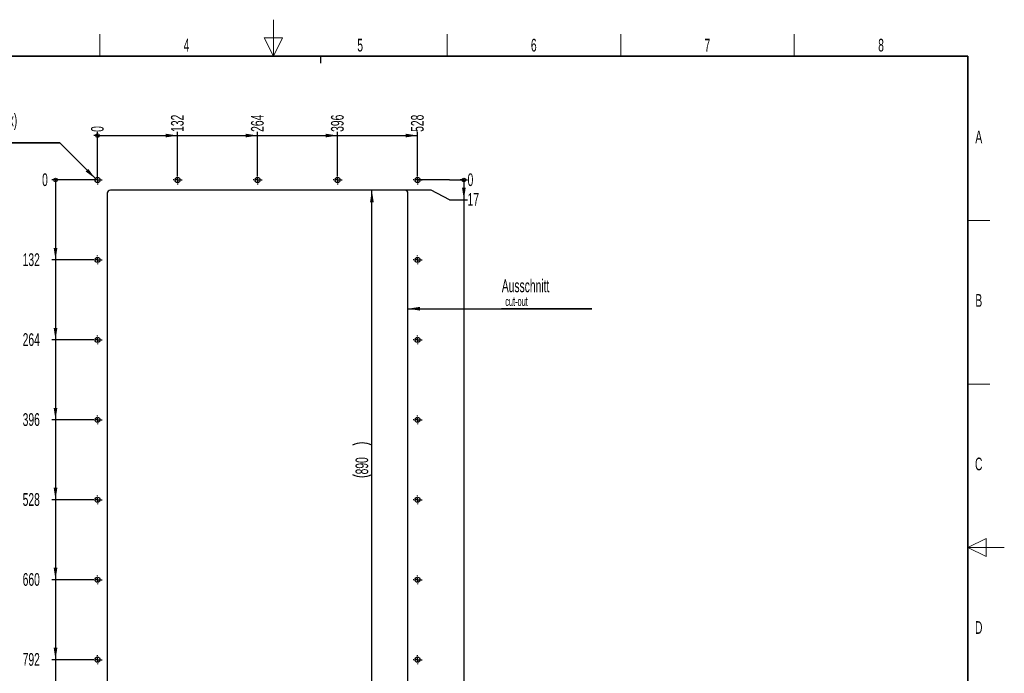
# Paper-space layout 'Blatt3' of a CAD drawing. Header units: millimetres. Extents: x 5 to 418, y 2 to 292.
import ezdxf

# ---------------------------------------------------------------- set-up
doc = ezdxf.new("R2010")
doc.units = ezdxf.units.MM
doc.layers.add('SLD-0', color=7, linetype='Continuous')
doc.styles.add('SLDTEXTSTYLE0', font='TXT', dxfattribs={"width": 0.605})
doc.dimstyles.new('SLDDIMSTYLE0', dxfattribs={"dimtxt": 3.5, "dimasz": 3.302, "dimexe": 0, "dimexo": 0.0625, "dimgap": 0.875, "dimtad": 1, "dimlfac": 6, "dimrnd": 1e-09, "dimzin": 12, "dimdsep": 46, "dimtxsty": 'SLDTEXTSTYLE0', "dimsah": 1, "dimcen": 0.09, "dimadec": 0, "dimazin": 3, "dimtfac": 1, "dimtofl": 0, "dimtmove": 0, "dimatfit": 3, "dimfxl": 1, "dimfrac": 2, "dimtolj": 1, "dimtzin": 12, "dimarcsym": 0})
doc.dimstyles.new('SLDDIMSTYLE4', dxfattribs={"dimtxt": 3.5, "dimasz": 0.3386666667, "dimexe": 0, "dimexo": 0.0625, "dimgap": 0.875, "dimtad": 0, "dimtih": 1, "dimtoh": 1, "dimdec": 0, "dimlfac": 6, "dimrnd": 1e-09, "dimdsep": 46, "dimtxsty": 'SLDTEXTSTYLE0', "dimblk1": 'ORIGIN', "dimblk2": 'ORIGIN', "dimsah": 1, "dimcen": 0.09, "dimadec": 0, "dimazin": 2, "dimtfac": 1, "dimtofl": 0, "dimtmove": 0, "dimatfit": 3, "dimldrblk": 'ORIGIN', "dimfxl": 1, "dimfrac": 2, "dimtolj": 1, "dimtzin": 12, "dimarcsym": 0})
doc.dimstyles.new('SLDDIMSTYLE5', dxfattribs={"dimtxt": 3.5, "dimasz": 3.302, "dimexe": 0, "dimexo": 0.0625, "dimgap": 0.875, "dimtad": 0, "dimtih": 1, "dimtoh": 1, "dimlfac": 6, "dimrnd": 1e-09, "dimzin": 12, "dimdsep": 46, "dimtxsty": 'SLDTEXTSTYLE0', "dimsah": 1, "dimcen": 0.09, "dimadec": 0, "dimazin": 3, "dimtfac": 1, "dimtofl": 0, "dimtmove": 0, "dimatfit": 3, "dimfxl": 1, "dimfrac": 2, "dimtolj": 1, "dimtzin": 12, "dimarcsym": 0})

# ---------------------------------------------------------------- blocks, each defined once
blk = doc.blocks.new('_Origin')
at = {"color": 0, "linetype": 'ByBlock', "lineweight": -2}
blk.add_line((0, 0), (-1, 0), dxfattribs=at)
blk.add_circle((0, 0), 0.5, dxfattribs=at)
blk = doc.blocks.new('_D_14')
at = {"layer": 'SLD-0'}
blk.add_line((168.655801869, 248.3921280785), (168.655801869, 261.6352880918), dxfattribs=at)
at = {"layer": 'SLD-0', "xscale": 1.016, "yscale": 1.016}
blk.add_blockref('_Origin', (168.655801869, 260.6192880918), dxfattribs=at)
at = {"layer": 'SLD-0', "insert": (166.8298284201, 261.6352880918), "char_height": 3.5, "attachment_point": 1, "rotation": 90.00000000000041, "style": 'SLDTEXTSTYLE0'}
blk.add_mtext('0', dxfattribs=at)
blk = doc.blocks.new('_D_15')
at = {"layer": 'SLD-0'}
for p, q in [((168.655801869, 260.6192880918), (190.655801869, 260.6192880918)), ((190.655801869, 249.6004614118), (190.655801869, 261.6352880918))]:
    blk.add_line(p, q, dxfattribs=at)
blk.add_solid([(190.655801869, 260.6192880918), (187.353801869, 261.1272880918), (187.353801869, 260.1112880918)], dxfattribs=at)
at = {"layer": 'SLD-0', "insert": (188.8298284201, 261.6352880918), "char_height": 3.5, "attachment_point": 1, "rotation": 90.00000000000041, "style": 'SLDTEXTSTYLE0'}
blk.add_mtext('132', dxfattribs=at)
blk = doc.blocks.new('_D_16')
at = {"layer": 'SLD-0'}
for p, q in [((190.655801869, 260.6192880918), (212.655801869, 260.6192880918)), ((212.655801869, 249.6004614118), (212.655801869, 261.6352880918))]:
    blk.add_line(p, q, dxfattribs=at)
blk.add_solid([(212.655801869, 260.6192880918), (209.353801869, 261.1272880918), (209.353801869, 260.1112880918)], dxfattribs=at)
at = {"layer": 'SLD-0', "insert": (210.8298284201, 261.6352880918), "char_height": 3.5, "attachment_point": 1, "rotation": 90.00000000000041, "style": 'SLDTEXTSTYLE0'}
blk.add_mtext('264', dxfattribs=at)
blk = doc.blocks.new('_D_17')
at = {"layer": 'SLD-0'}
for p, q in [((212.655801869, 260.6192880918), (234.655801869, 260.6192880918)), ((234.655801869, 249.6004614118), (234.655801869, 261.6352880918))]:
    blk.add_line(p, q, dxfattribs=at)
blk.add_solid([(234.655801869, 260.6192880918), (231.353801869, 261.1272880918), (231.353801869, 260.1112880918)], dxfattribs=at)
at = {"layer": 'SLD-0', "insert": (232.8298284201, 261.6352880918), "char_height": 3.5, "attachment_point": 1, "rotation": 90.00000000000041, "style": 'SLDTEXTSTYLE0'}
blk.add_mtext('396', dxfattribs=at)
blk = doc.blocks.new('_D_18')
at = {"layer": 'SLD-0'}
for p, q in [((234.655801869, 260.6192880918), (256.655801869, 260.6192880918)), ((256.655801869, 249.6004614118), (256.655801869, 261.6352880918))]:
    blk.add_line(p, q, dxfattribs=at)
blk.add_solid([(256.655801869, 260.6192880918), (253.353801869, 261.1272880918), (253.353801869, 260.1112880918)], dxfattribs=at)
at = {"layer": 'SLD-0', "insert": (254.8298284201, 261.6352880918), "char_height": 3.5, "attachment_point": 1, "rotation": 90.00000000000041, "style": 'SLDTEXTSTYLE0'}
blk.add_mtext('528', dxfattribs=at)
blk = doc.blocks.new('_D_22')
at = {"layer": 'SLD-0'}
blk.add_line((168.655801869, 248.3921280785), (156.0638390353, 248.3921280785), dxfattribs=at)
at = {"layer": 'SLD-0', "xscale": 1.016, "yscale": 1.016}
blk.add_blockref('_Origin', (157.0798390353, 248.3921280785), dxfattribs=at)
at = {"layer": 'SLD-0', "insert": (153.3902279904, 250.2181015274), "char_height": 3.5, "attachment_point": 1, "style": 'SLDTEXTSTYLE0'}
blk.add_mtext('0', dxfattribs=at)
blk = doc.blocks.new('_D_23')
at = {"layer": 'SLD-0'}
for p, q in [((157.0798390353, 248.3921280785), (157.0798390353, 226.3921280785)), ((167.4474685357, 226.3921280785), (156.0638390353, 226.3921280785))]:
    blk.add_line(p, q, dxfattribs=at)
blk.add_solid([(157.0798390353, 226.3921280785), (157.5878390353, 229.6941280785), (156.5718390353, 229.6941280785)], dxfattribs=at)
at = {"layer": 'SLD-0', "insert": (148.0430059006, 228.2181015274), "char_height": 3.5, "attachment_point": 1, "style": 'SLDTEXTSTYLE0'}
blk.add_mtext('132', dxfattribs=at)
blk = doc.blocks.new('_D_24')
at = {"layer": 'SLD-0'}
for p, q in [((157.0798390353, 226.3921280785), (157.0798390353, 204.3921280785)), ((167.4474685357, 204.3921280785), (156.0638390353, 204.3921280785))]:
    blk.add_line(p, q, dxfattribs=at)
blk.add_solid([(157.0798390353, 204.3921280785), (157.5878390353, 207.6941280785), (156.5718390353, 207.6941280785)], dxfattribs=at)
at = {"layer": 'SLD-0', "insert": (148.0430059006, 206.2181015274), "char_height": 3.5, "attachment_point": 1, "style": 'SLDTEXTSTYLE0'}
blk.add_mtext('264', dxfattribs=at)
blk = doc.blocks.new('_D_25')
at = {"layer": 'SLD-0'}
for p, q in [((157.0798390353, 204.3921280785), (157.0798390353, 182.3921280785)), ((167.4474685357, 182.3921280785), (156.0638390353, 182.3921280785))]:
    blk.add_line(p, q, dxfattribs=at)
blk.add_solid([(157.0798390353, 182.3921280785), (157.5878390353, 185.6941280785), (156.5718390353, 185.6941280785)], dxfattribs=at)
at = {"layer": 'SLD-0', "insert": (148.0430059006, 184.2181015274), "char_height": 3.5, "attachment_point": 1, "style": 'SLDTEXTSTYLE0'}
blk.add_mtext('396', dxfattribs=at)
blk = doc.blocks.new('_D_26')
at = {"layer": 'SLD-0'}
for p, q in [((157.0798390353, 182.3921280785), (157.0798390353, 160.3921280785)), ((167.4474685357, 160.3921280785), (156.0638390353, 160.3921280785))]:
    blk.add_line(p, q, dxfattribs=at)
blk.add_solid([(157.0798390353, 160.3921280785), (157.5878390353, 163.6941280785), (156.5718390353, 163.6941280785)], dxfattribs=at)
at = {"layer": 'SLD-0', "insert": (148.0430059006, 162.2181015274), "char_height": 3.5, "attachment_point": 1, "style": 'SLDTEXTSTYLE0'}
blk.add_mtext('528', dxfattribs=at)
blk = doc.blocks.new('_D_27')
at = {"layer": 'SLD-0'}
for p, q in [((157.0798390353, 160.3921280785), (157.0798390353, 138.3921280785)), ((167.4474685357, 138.3921280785), (156.0638390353, 138.3921280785))]:
    blk.add_line(p, q, dxfattribs=at)
blk.add_solid([(157.0798390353, 138.3921280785), (157.5878390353, 141.6941280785), (156.5718390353, 141.6941280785)], dxfattribs=at)
at = {"layer": 'SLD-0', "insert": (148.0430059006, 140.2181015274), "char_height": 3.5, "attachment_point": 1, "style": 'SLDTEXTSTYLE0'}
blk.add_mtext('660', dxfattribs=at)
blk = doc.blocks.new('_D_28')
at = {"layer": 'SLD-0'}
for p, q in [((157.0798390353, 138.3921280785), (157.0798390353, 116.3921280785)), ((167.4474685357, 116.3921280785), (156.0638390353, 116.3921280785))]:
    blk.add_line(p, q, dxfattribs=at)
blk.add_solid([(157.0798390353, 116.3921280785), (157.5878390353, 119.6941280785), (156.5718390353, 119.6941280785)], dxfattribs=at)
at = {"layer": 'SLD-0', "insert": (148.0430059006, 118.2181015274), "char_height": 3.5, "attachment_point": 1, "style": 'SLDTEXTSTYLE0'}
blk.add_mtext('792', dxfattribs=at)
blk = doc.blocks.new('_D_29')
at = {"layer": 'SLD-0'}
for p, q in [((157.0798390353, 116.3921280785), (157.0798390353, 94.3921280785)), ((167.4474685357, 94.3921280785), (156.0638390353, 94.3921280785))]:
    blk.add_line(p, q, dxfattribs=at)
blk.add_solid([(157.0798390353, 94.3921280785), (157.5878390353, 97.6941280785), (156.5718390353, 97.6941280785)], dxfattribs=at)
at = {"layer": 'SLD-0', "insert": (148.0430059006, 96.2181015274), "char_height": 3.5, "attachment_point": 1, "style": 'SLDTEXTSTYLE0'}
blk.add_mtext('924', dxfattribs=at)
blk = doc.blocks.new('_D_30')
at = {"layer": 'SLD-0'}
for p, q in [((260.3938969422, 248.3921280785), (256.655801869, 248.3921280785)), ((265.3938969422, 248.3921280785), (260.3938969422, 248.3921280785)), ((265.3938969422, 248.3921280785), (270.3938969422, 248.3921280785))]:
    blk.add_line(p, q, dxfattribs=at)
at = {"layer": 'SLD-0', "xscale": 1.016, "yscale": 1.016}
blk.add_blockref('_Origin', (269.3778969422, 248.3921280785), dxfattribs=at)
at = {"layer": 'SLD-0', "insert": (270.3938969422, 250.2181015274), "char_height": 3.5, "attachment_point": 1, "style": 'SLDTEXTSTYLE0'}
blk.add_mtext('0', dxfattribs=at)
blk = doc.blocks.new('_D_31')
at = {"layer": 'SLD-0'}
for p, q in [((269.3778969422, 248.3921280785), (269.3778969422, 242.9668850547)), ((260.3938969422, 245.5587947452), (253.155801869, 245.5587947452)), ((265.3938969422, 242.9668850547), (260.3938969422, 245.5587947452)), ((265.3938969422, 242.9668850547), (270.3938969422, 242.9668850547))]:
    blk.add_line(p, q, dxfattribs=at)
blk.add_solid([(269.3778969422, 242.9668850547), (269.8858969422, 246.2688850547), (268.8698969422, 246.2688850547)], dxfattribs=at)
at = {"layer": 'SLD-0', "insert": (270.3938969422, 244.7928585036), "char_height": 3.5, "attachment_point": 1, "style": 'SLDTEXTSTYLE0'}
blk.add_mtext('17', dxfattribs=at)
blk = doc.blocks.new('_D_32')
at = {"layer": 'SLD-0'}
for p, q in [((269.3778969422, 242.9668850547), (269.3778969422, 97.2254614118)), ((253.155801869, 97.2254614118), (270.3938969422, 97.2254614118))]:
    blk.add_line(p, q, dxfattribs=at)
blk.add_solid([(269.3778969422, 97.2254614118), (269.8858969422, 100.5274614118), (268.8698969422, 100.5274614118)], dxfattribs=at)
at = {"layer": 'SLD-0', "insert": (270.3938969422, 99.0514348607), "char_height": 3.5, "attachment_point": 1, "style": 'SLDTEXTSTYLE0'}
blk.add_mtext('907', dxfattribs=at)
blk = doc.blocks.new('_D_34')
at = {"layer": 'SLD-0'}
blk.add_line((244.0804923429, 97.2254614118), (244.0804923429, 245.5587947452), dxfattribs=at)
for centre, start, end in [((241.3947284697, 170.0310167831), 63.4349488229, 116.5650511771), ((241.3947284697, 172.7532391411), 243.4349488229, 296.5650511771)]:
    blk.add_arc(centre, 6.005550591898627, start, end, dxfattribs=at)
for points in [[(244.0804923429, 245.5587947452), (243.5724923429, 242.2567947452), (244.5884923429, 242.2567947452)], [(244.0804923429, 97.2254614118), (244.5884923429, 100.5274614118), (243.5724923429, 100.5274614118)]]:
    blk.add_solid(points, dxfattribs=at)
at = {"layer": 'SLD-0', "insert": (239.5687550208, 167.3817113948), "char_height": 3.5, "attachment_point": 1, "rotation": 90, "style": 'SLDTEXTSTYLE0'}
blk.add_mtext('890', dxfattribs=at)
blk = doc.blocks.new('SW_NOTE_0_2')
at = {"layer": 'SLD-0', "color": 0}
for p, q in [((-0.1048944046, -3.5354101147), (24.7450455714, -3.5354101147)), ((24.7450455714, -3.5354101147), (-0.1048944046, -3.5354101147)), ((-0.1048944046, -3.5354101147), (24.7450455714, -3.5354101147)), ((24.7450455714, -3.5354101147), (-0.1048944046, -3.5354101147)), ((-0.1048944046, -3.5354101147), (24.7450455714, -3.5354101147)), ((24.7450455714, -3.5354101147), (-0.1048944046, -3.5354101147))]:
    blk.add_line(p, q, dxfattribs=at)
at = {"layer": 'SLD-0', "color": 0, "attachment_point": 1, "style": 'SLDTEXTSTYLE0'}
for s, insert, char_height in [('Ausschnitt', (0, 4.5117370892), 3.5), ('cut-out', (0.9375, -0.2873911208), 2.5)]:
    blk.add_mtext(s, dxfattribs=dict(at, insert=insert, char_height=char_height))
blk = doc.blocks.new('SW_NOTE_0_3')
at = {"layer": 'SLD-0', "color": 0}
for p, q in [((-0.0741500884, -3.5790788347), (26.9366542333, -3.5790788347)), ((26.9366542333, -3.5790788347), (-0.0741500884, -3.5790788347)), ((-0.0741500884, -3.5790788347), (26.9366542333, -3.5790788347)), ((26.9366542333, -3.5790788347), (-0.0741500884, -3.5790788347)), ((-0.0741500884, -3.5790788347), (26.9366542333, -3.5790788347)), ((26.9366542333, -3.5790788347), (-0.0741500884, -3.5790788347))]:
    blk.add_line(p, q, dxfattribs=at)
at = {"layer": 'SLD-0', "color": 0, "attachment_point": 1, "style": 'SLDTEXTSTYLE0'}
for s, insert, char_height in [('für M8 (22x)', (0, 4.5117370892), 3.5), ('for M8 (22x)', (0.9375, -0.2873911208), 2.5)]:
    blk.add_mtext(s, dxfattribs=dict(at, insert=insert, char_height=char_height))
blk = doc.blocks.new('SW_CENTERMARKSYMBOL_1')
at = {"layer": 'SLD-0', "color": 0}
for p, q in [((-1.0000020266, 0), (-1.2083351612, 0)), ((0, 0), (-0.4999985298, 0)), ((0, 0.9999970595), (0, 1.2083301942)), ((0, 0), (0, 0.4999985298)), ((0, 0), (0, -0.5000034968)), ((0, 0), (0.4999985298, 0)), ((1.0000020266, 0), (1.2083351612, 0)), ((0, -1.0000020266), (0, -1.2083351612))]:
    blk.add_line(p, q, dxfattribs=at)
blk = doc.blocks.new('SW_CENTERMARKSYMBOL_3')
at = {"layer": 'SLD-0', "color": 0}
for p, q in [((-1.0000020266, 0), (-1.2083351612, 0)), ((0, 0), (-0.4999985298, 0)), ((0, 0.9999970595), (0, 1.2083301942)), ((0, 0), (0, 0.4999985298)), ((0, 0), (0, -0.5000034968)), ((0, 0), (0.4999985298, 0)), ((1.0000020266, 0), (1.2083351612, 0)), ((0, -1.0000020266), (0, -1.2083351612))]:
    blk.add_line(p, q, dxfattribs=at)
blk = doc.blocks.new('SW_CENTERMARKSYMBOL_4')
at = {"layer": 'SLD-0', "color": 0}
for p, q in [((-0.999999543, 0), (-1.2083326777, 0)), ((0, 0), (-0.5000010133, 0)), ((0, 0.9999970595), (0, 1.2083301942)), ((0, 0), (0, 0.4999985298)), ((0, 0), (0, -0.5000034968)), ((0, 0), (0.5000010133, 0)), ((0.999999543, 0), (1.2083326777, 0)), ((0, -1.0000020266), (0, -1.2083351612))]:
    blk.add_line(p, q, dxfattribs=at)
blk = doc.blocks.new('SW_CENTERMARKSYMBOL_5')
at = {"layer": 'SLD-0', "color": 0}
for p, q in [((-1.0000020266, 0), (-1.2083351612, 0)), ((0, 0), (-0.4999985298, 0)), ((0, 0.9999970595), (0, 1.2083301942)), ((0, 0), (0, 0.4999985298)), ((0, 0), (0, -0.5000034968)), ((0, 0), (0.4999985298, 0)), ((1.0000020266, 0), (1.2083351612, 0)), ((0, -1.0000020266), (0, -1.2083351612))]:
    blk.add_line(p, q, dxfattribs=at)
blk = doc.blocks.new('SW_CENTERMARKSYMBOL_6')
at = {"layer": 'SLD-0', "color": 0}
for p, q in [((-1.0000000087, 0), (-1.2083332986, 0)), ((0, 0), (-0.5000000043, 0)), ((0, 0.9999970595), (0, 1.2083301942)), ((0, 0), (0, 0.4999985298)), ((0, 0), (0, -0.5000034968)), ((0, 0), (0.5000000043, 0)), ((1.0000000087, 0), (1.2083332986, 0)), ((0, -1.0000020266), (0, -1.2083351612))]:
    blk.add_line(p, q, dxfattribs=at)
blk = doc.blocks.new('SW_CENTERMARKSYMBOL_7')
at = {"layer": 'SLD-0', "color": 0}
for p, q in [((-0.999999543, 0), (-1.2083326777, 0)), ((0, 0), (-0.5000010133, 0)), ((0, 0.9999970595), (0, 1.2083301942)), ((0, 0), (0, 0.4999985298)), ((0, 0), (0, -0.5000034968)), ((0, 0), (0.5000010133, 0)), ((0.999999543, 0), (1.2083326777, 0)), ((0, -1.0000020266), (0, -1.2083351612))]:
    blk.add_line(p, q, dxfattribs=at)
blk = doc.blocks.new('SW_CENTERMARKSYMBOL_8')
at = {"layer": 'SLD-0', "color": 0}
for p, q in [((-1.0000020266, 0), (-1.2083351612, 0)), ((0, 0), (-0.4999985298, 0)), ((0, 0.9999970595), (0, 1.2083301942)), ((0, 0), (0, 0.4999985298)), ((0, 0), (0, -0.5000034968)), ((0, 0), (0.4999985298, 0)), ((1.0000020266, 0), (1.2083351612, 0)), ((0, -1.0000020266), (0, -1.2083351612))]:
    blk.add_line(p, q, dxfattribs=at)
blk = doc.blocks.new('SW_CENTERMARKSYMBOL_9')
at = {"layer": 'SLD-0', "color": 0}
for p, q in [((-1.0000020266, 0), (-1.2083351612, 0)), ((0, 0), (-0.4999985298, 0)), ((0, 0.999999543), (0, 1.2083326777)), ((0, 0), (0, 0.5000010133)), ((0, 0), (0, -0.5000010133)), ((0, 0), (0.4999985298, 0)), ((1.0000020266, 0), (1.2083351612, 0)), ((0, -0.999999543), (0, -1.2083326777))]:
    blk.add_line(p, q, dxfattribs=at)
blk = doc.blocks.new('SW_CENTERMARKSYMBOL_10')
at = {"layer": 'SLD-0', "color": 0}
for p, q in [((-1.0000020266, 0), (-1.2083351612, 0)), ((0, 0), (-0.4999985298, 0)), ((0, 0.999999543), (0, 1.2083326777)), ((0, 0), (0, 0.4999997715)), ((0, 0), (0, -0.4999997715)), ((0, 0), (0.4999985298, 0)), ((1.0000020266, 0), (1.2083351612, 0)), ((0, -1.0000007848), (0, -1.2083339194))]:
    blk.add_line(p, q, dxfattribs=at)
blk = doc.blocks.new('SW_CENTERMARKSYMBOL_11')
at = {"layer": 'SLD-0', "color": 0}
for p, q in [((-1.0000020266, 0), (-1.2083351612, 0)), ((0, 0), (-0.4999985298, 0)), ((0, 1.0000001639), (0, 1.2083339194)), ((0, 0), (0, 0.5000003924)), ((0, 0), (0, -0.4999991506)), ((0, 0), (0.4999985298, 0)), ((1.0000020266, 0), (1.2083351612, 0)), ((0, -1.0000001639), (0, -1.2083332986))]:
    blk.add_line(p, q, dxfattribs=at)
blk = doc.blocks.new('SW_CENTERMARKSYMBOL_12')
at = {"layer": 'SLD-0', "color": 0}
for p, q in [((-1.0000020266, 0), (-1.2083351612, 0)), ((0, 0), (-0.4999985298, 0)), ((0, 0.999999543), (0, 1.2083326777)), ((0, 0), (0, 0.4999985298)), ((0, 0), (0, -0.5000010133)), ((0, 0), (0.4999985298, 0)), ((1.0000020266, 0), (1.2083351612, 0)), ((0, -0.999999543), (0, -1.2083326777))]:
    blk.add_line(p, q, dxfattribs=at)
blk = doc.blocks.new('SW_CENTERMARKSYMBOL_13')
at = {"layer": 'SLD-0', "color": 0}
for p, q in [((-1.0000020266, 0), (-1.2083351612, 0)), ((0, 0), (-0.4999985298, 0)), ((0, 1.0000020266), (0, 1.2083351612)), ((0, 0), (0, 0.5000034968)), ((0, 0), (0, -0.4999985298)), ((0, 0), (0.4999985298, 0)), ((1.0000020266, 0), (1.2083351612, 0)), ((0, -0.9999970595), (0, -1.2083301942))]:
    blk.add_line(p, q, dxfattribs=at)
blk = doc.blocks.new('SW_CENTERMARKSYMBOL_18')
at = {"layer": 'SLD-0', "color": 0}
for p, q in [((-1.0000020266, 0), (-1.2083351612, 0)), ((0, 0), (-0.4999985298, 0)), ((0, 1.0000020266), (0, 1.2083351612)), ((0, 0), (0, 0.5000034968)), ((0, 0), (0, -0.4999985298)), ((0, 0), (0.4999985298, 0)), ((1.0000020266, 0), (1.2083351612, 0)), ((0, -0.9999970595), (0, -1.2083301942))]:
    blk.add_line(p, q, dxfattribs=at)
blk = doc.blocks.new('SW_CENTERMARKSYMBOL_19')
at = {"layer": 'SLD-0', "color": 0}
for p, q in [((-1.0000020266, 0), (-1.2083351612, 0)), ((0, 0), (-0.4999985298, 0)), ((0, 0.999999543), (0, 1.2083326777)), ((0, 0), (0, 0.4999985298)), ((0, 0), (0, -0.5000010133)), ((0, 0), (0.4999985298, 0)), ((1.0000020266, 0), (1.2083351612, 0)), ((0, -0.999999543), (0, -1.2083326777))]:
    blk.add_line(p, q, dxfattribs=at)
blk = doc.blocks.new('SW_CENTERMARKSYMBOL_20')
at = {"layer": 'SLD-0', "color": 0}
for p, q in [((-1.0000020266, 0), (-1.2083351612, 0)), ((0, 0), (-0.4999985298, 0)), ((0, 1.0000001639), (0, 1.2083339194)), ((0, 0), (0, 0.5000003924)), ((0, 0), (0, -0.4999991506)), ((0, 0), (0.4999985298, 0)), ((1.0000020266, 0), (1.2083351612, 0)), ((0, -1.0000001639), (0, -1.2083332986))]:
    blk.add_line(p, q, dxfattribs=at)
blk = doc.blocks.new('SW_CENTERMARKSYMBOL_21')
at = {"layer": 'SLD-0', "color": 0}
for p, q in [((-1.0000020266, 0), (-1.2083351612, 0)), ((0, 0), (-0.4999985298, 0)), ((0, 0.999999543), (0, 1.2083326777)), ((0, 0), (0, 0.4999997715)), ((0, 0), (0, -0.4999997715)), ((0, 0), (0.4999985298, 0)), ((1.0000020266, 0), (1.2083351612, 0)), ((0, -1.0000007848), (0, -1.2083339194))]:
    blk.add_line(p, q, dxfattribs=at)
blk = doc.blocks.new('SW_CENTERMARKSYMBOL_22')
at = {"layer": 'SLD-0', "color": 0}
for p, q in [((-1.0000020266, 0), (-1.2083351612, 0)), ((0, 0), (-0.4999985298, 0)), ((0, 0.999999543), (0, 1.2083326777)), ((0, 0), (0, 0.5000010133)), ((0, 0), (0, -0.5000010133)), ((0, 0), (0.4999985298, 0)), ((1.0000020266, 0), (1.2083351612, 0)), ((0, -0.999999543), (0, -1.2083326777))]:
    blk.add_line(p, q, dxfattribs=at)

psp = doc.layouts.new('Blatt3')

# ---------------------------------------------------------------- linework, layer by layer
at = {"color": 7, "linetype": 'Continuous', "lineweight": 25}
for p, q in [((171.3224692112, 244.7254612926), (171.3224692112, 98.0587954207)), ((253.1558019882, 245.5587938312), (172.1558017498, 245.5587938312)), ((253.9891345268, 98.0587954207), (253.9891345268, 244.7254612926))]:
    psp.add_line(p, q, dxfattribs=at)
for centre, radius in [((168.6558046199, 248.3921267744), 0.7083326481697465), ((190.6558033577, 248.3921278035), 0.7083320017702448), ((212.6557997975, 248.3921284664), 0.7083321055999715), ((234.6558003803, 248.3921280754), 0.7083320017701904), ((256.6557991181, 248.3921291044), 0.7083326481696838), ((168.6558046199, 226.3921268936), 0.7083326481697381), ((256.6557991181, 226.3921292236), 0.708332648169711), ((168.6558019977, 204.3921268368), 0.7083335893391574), ((256.655802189, 204.3921280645), 0.7083347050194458), ((168.6558023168, 182.3921274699), 0.7083341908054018), ((256.655801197, 182.3921286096), 0.708333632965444), ((168.6558024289, 160.3921272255), 0.7083339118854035), ((256.6558009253, 160.3921288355), 0.7083336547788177), ((168.6558030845, 138.3921267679), 0.7083336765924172), ((256.655802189, 138.3921284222), 0.7083347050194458), ((168.6558046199, 116.3921274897), 0.7083326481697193), ((256.6557991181, 116.3921298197), 0.7083326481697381)]:
    psp.add_circle(centre, radius, dxfattribs=at)
for centre, start, end in [((172.1557969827, 244.7254660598), 89.9996722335, 180.0003277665), ((253.1558067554, 244.7254660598), 359.9996722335, 90.0003277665)]:
    psp.add_arc(centre, 0.8333277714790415, start, end, dxfattribs=at)
at = {"layer": 'SLD-0', "lineweight": 18}
for p, q in [((217, 292.5), (217, 282.5)), ((169.25, 282.5), (169.25, 288.5)), ((219.5, 287.5), (214.5, 287.5)), ((214.5, 287.5), (217, 282.5)), ((217, 282.5), (219.5, 287.5)), ((264.75, 282.5), (264.75, 288.5)), ((312.5, 282.5), (312.5, 288.5)), ((360.25, 282.5), (360.25, 288.5)), ((408, 237.25), (414, 237.25)), ((408, 192.25), (414, 192.25)), ((413, 149.75), (408, 147.25)), ((413, 144.75), (413, 149.75)), ((418, 147.25), (408, 147.25)), ((408, 147.25), (413, 144.75))]:
    psp.add_line(p, q, dxfattribs=at)
at = {"layer": 'SLD-0', "lineweight": 35}
for p, q in [((408, 282.5), (26, 282.5)), ((408, 12), (408, 282.5))]:
    psp.add_line(p, q, dxfattribs=at)
at = {"layer": 'SLD-0'}
for p, q in [((230, 280.5), (230, 282.5)), ((230, 280.5), (230, 282.5)), ((168.0517300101, 248.7620379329), (158.2232893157, 258.5834333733)), ((253.9891352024, 212.9649660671), (279.7118847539, 212.9651860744))]:
    psp.add_line(p, q, dxfattribs=at)
for points in [[(168.0517300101, 248.7620379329), (166.075107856, 251.4554062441), (165.356944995, 250.736728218)], [(253.9891352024, 212.9649660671), (257.2911395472, 212.4569943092), (257.2911308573, 213.4729943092)]]:
    psp.add_solid(points, dxfattribs=at)

# ---------------------------------------------------------------- block references
for name, p in [('SW_NOTE_0_3', (131.2866350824, 262.162512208)), ('SW_CENTERMARKSYMBOL_3', (168.6558021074, 248.3921304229)), ('SW_CENTERMARKSYMBOL_4', (190.6558019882, 248.3921304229)), ('SW_CENTERMARKSYMBOL_6', (212.655801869, 248.3921304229)), ('SW_CENTERMARKSYMBOL_7', (234.6558017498, 248.3921304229)), ('SW_CENTERMARKSYMBOL_1', (256.6558016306, 248.3921304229)), ('SW_CENTERMARKSYMBOL_5', (168.6558021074, 226.3921305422)), ('SW_CENTERMARKSYMBOL_8', (256.6558016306, 226.3921305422)), ('SW_NOTE_0_2', (279.8167791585, 216.5005961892)), ('SW_CENTERMARKSYMBOL_22', (168.6558021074, 204.3921281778)), ('SW_CENTERMARKSYMBOL_9', (256.6558016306, 204.3921281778)), ('SW_CENTERMARKSYMBOL_21', (168.6558021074, 182.392128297)), ('SW_CENTERMARKSYMBOL_10', (256.6558016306, 182.392128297)), ('SW_CENTERMARKSYMBOL_20', (168.6558021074, 160.3921277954)), ('SW_CENTERMARKSYMBOL_11', (256.6558016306, 160.3921277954)), ('SW_CENTERMARKSYMBOL_19', (168.6558021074, 138.3921285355)), ('SW_CENTERMARKSYMBOL_12', (256.6558016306, 138.3921285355)), ('SW_CENTERMARKSYMBOL_18', (168.6558021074, 116.3921261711)), ('SW_CENTERMARKSYMBOL_13', (256.6558016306, 116.3921261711))]:
    psp.add_blockref(name, p, dxfattribs=at)

# ---------------------------------------------------------------- texts
at = {"layer": 'SLD-0', "char_height": 3.5, "attachment_point": 2, "style": 'SLDTEXTSTYLE0'}
for s, insert in [('4', (193.1027123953, 287.2429955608)), ('5', (240.8527123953, 287.2429955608)), ('6', (288.6027123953, 287.2429955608)), ('7', (336.3527123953, 287.2429955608)), ('8', (384.1027123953, 287.2429955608)), ('A', (410.9815679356, 262.0010772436)), ('B', (410.9815679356, 217.0010772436)), ('C', (410.9596929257, 172.0010772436)), ('D', (410.9596929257, 127.0010772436))]:
    psp.add_mtext(s, dxfattribs=dict(at, insert=insert))

# ---------------------------------------------------------------- dimensions: what is measured, and where the dimension line sits
at = {"layer": 'SLD-0'}
for feature_location, offset, dtype, origin, dimstyle, picture, middle in [((190.655801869, 249.6004614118), (0, 12.034826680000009), 1, (168.655801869, 248.3921280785), 'SLDDIMSTYLE5', '_D_15', (190.655801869, 265.6457046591)), ((212.655801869, 249.6004614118), (0, 12.034826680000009), 1, (168.655801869, 248.3921280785), 'SLDDIMSTYLE5', '_D_16', (212.655801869, 265.6457046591)), ((234.655801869, 249.6004614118), (0, 12.034826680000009), 1, (168.655801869, 248.3921280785), 'SLDDIMSTYLE5', '_D_17', (234.655801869, 265.6457046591)), ((256.655801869, 249.6004614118), (0, 12.034826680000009), 1, (168.655801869, 248.3921280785), 'SLDDIMSTYLE5', '_D_18', (256.655801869, 265.6457046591)), ((168.655801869, 248.3921280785), (0, 13.243160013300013), 1, (168.655801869, 248.3921280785), 'SLDDIMSTYLE4', '_D_14', (168.655801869, 262.9720936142)), ((168.655801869, 248.3921280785), (-12.591962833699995, 0), 0, (168.655801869, 248.3921280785), 'SLDDIMSTYLE4', '_D_22', (154.7270335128, 248.3921280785)), ((256.655801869, 248.3921280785), (13.738095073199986, 0), 0, (256.655801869, 248.3921280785), 'SLDDIMSTYLE4', '_D_30', (271.7307024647, 248.3921280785)), ((167.4474685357, 226.3921280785), (-11.38362950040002, 0), 0, (168.655801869, 248.3921280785), 'SLDDIMSTYLE5', '_D_23', (152.0534224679, 226.3921280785)), ((167.4474685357, 204.3921280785), (-11.38362950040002, 0), 0, (168.655801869, 248.3921280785), 'SLDDIMSTYLE5', '_D_24', (152.0534224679, 204.3921280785)), ((167.4474685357, 182.3921280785), (-11.38362950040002, 0), 0, (168.655801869, 248.3921280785), 'SLDDIMSTYLE5', '_D_25', (152.0534224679, 182.3921280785)), ((167.4474685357, 160.3921280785), (-11.38362950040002, 0), 0, (168.655801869, 248.3921280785), 'SLDDIMSTYLE5', '_D_26', (152.0534224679, 160.3921280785)), ((167.4474685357, 138.3921280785), (-11.38362950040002, 0), 0, (168.655801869, 248.3921280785), 'SLDDIMSTYLE5', '_D_27', (152.0534224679, 138.3921280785)), ((167.4474685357, 116.3921280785), (-11.38362950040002, 0), 0, (168.655801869, 248.3921280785), 'SLDDIMSTYLE5', '_D_28', (152.0534224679, 116.3921280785)), ((167.4474685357, 94.3921280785), (-11.38362950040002, 0), 0, (168.655801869, 248.3921280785), 'SLDDIMSTYLE5', '_D_29', (152.0534224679, 94.3921280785)), ((253.155801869, 245.5587947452), (17.238095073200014, -2.5919096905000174), 0, (256.655801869, 248.3921280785), 'SLDDIMSTYLE5', '_D_31', (273.0675079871, 242.9668850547)), ((253.155801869, 97.2254614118), (17.238095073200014, 0), 0, (256.655801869, 248.3921280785), 'SLDDIMSTYLE5', '_D_32', (274.4043135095, 97.2254614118))]:
    dim = psp.add_ordinate_dim(feature_location=feature_location, offset=offset, dtype=dtype, origin=origin, dimstyle=dimstyle, dxfattribs=at)
    dim.commit()
    dim.dimension.update_dxf_attribs({"geometry": picture, "text_midpoint": middle})
dim = psp.add_linear_dim(base=(244.0804923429, 245.5587947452), p1=(253.155801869, 97.2254614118), p2=(253.155801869, 245.5587947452), angle=90, text='(<>)', dimstyle='SLDDIMSTYLE0', dxfattribs=at)
dim.commit()
dim.dimension.update_dxf_attribs({"geometry": '_D_34', "text_midpoint": (244.0804923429, 171.3921280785), "dimtype": 160})

doc.saveas('drawing.dxf')
